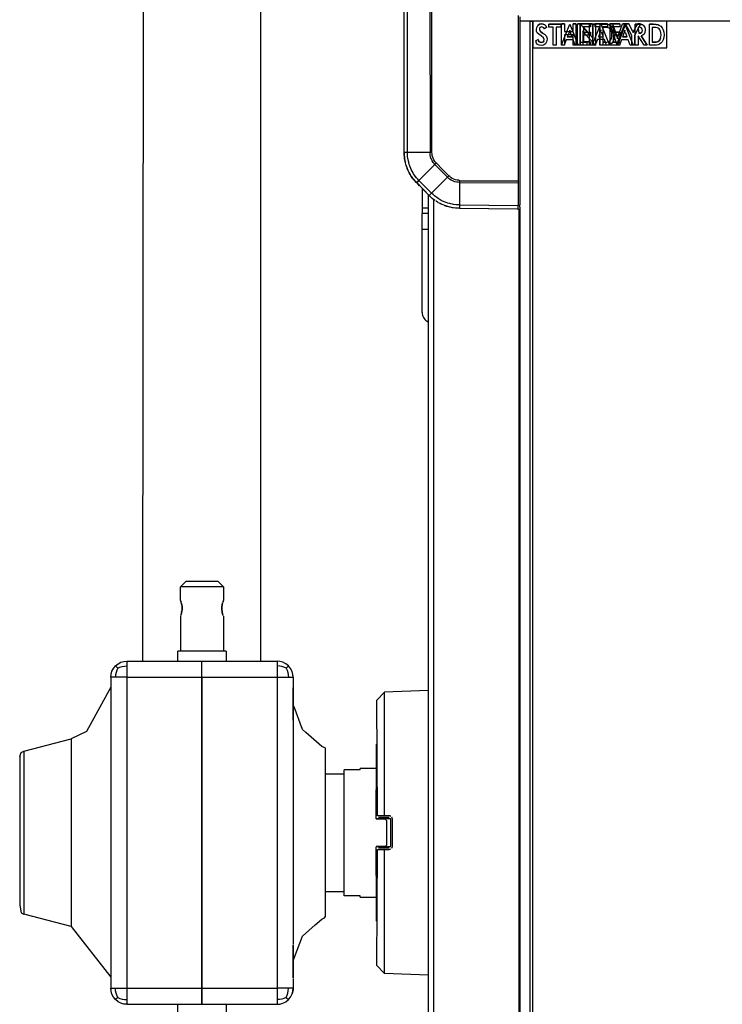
# Model space of a CAD drawing. Header units: millimetres. Extents: x -717 to 723, y -293 to 322.
# Tile 3 of 14: x -717 to -586, y -154 to 30. Entities that reach past the tile are written whole.
import ezdxf

# ---------------------------------------------------------------- set-up
doc = ezdxf.new("R2010")
doc.units = ezdxf.units.MM

# ---------------------------------------------------------------- blocks, each defined once
blk = doc.blocks.new('Rahmen_lang-bearb_-S120__3', base_point=(-623.64, 29.76))
at = {"color": 7, "linetype": 'Continuous'}
blk.add_line((665.36, 29.76), (-623.64, 29.76), dxfattribs=at)
blk = doc.blocks.new('Rahmen_kurz__4', base_point=(-623.64, -268.59))
at = {"color": 7, "linetype": 'Continuous'}
for p, q in [((-621.74, 29.76), (-623.64, 29.76)), ((-621.24, -268.59), (-621.24, 29.76))]:
    blk.add_line(p, q, dxfattribs=at)
at = {"color": 1, "linetype": 'Continuous'}
blk.add_line((-621.74, -268.59), (-621.74, 29.76), dxfattribs=at)
at = {"color": 7, "linetype": 'Continuous'}
blk.add_spline([(-621.74, 29.76), (-621.65, 29.76), (-621.49, 29.76), (-621.34, 29.76), (-621.24, 29.76)], degree=3, dxfattribs=at)
blk = doc.blocks.new('Etikett-Diffusor-Standard__5', base_point=(-621.24, 24.76))
at = {"color": 7, "linetype": 'Continuous'}
for p, q in [((-621.24, 29.76), (-621.24, 24.76)), ((-596.24, 24.76), (-596.24, 29.76)), ((-620.58, 28.16), (-620.51, 28.58)), ((-620.54, 27.82), (-620.58, 28.16)), ((-620.41, 27.54), (-620.54, 27.82)), ((-620.51, 28.58), (-620.32, 28.92)), ((-620.02, 29.16), (-620.32, 28.92)), ((-620.32, 28.92), (-620.02, 29.16)), ((-620.02, 29.16), (-619.61, 29.23)), ((-619.61, 29.23), (-620.02, 29.16)), ((-620, 28.37), (-620.02, 28.19)), ((-620.02, 28.19), (-619.89, 27.85)), ((-619.91, 28.53), (-620, 28.37)), ((-619.76, 28.63), (-619.91, 28.53)), ((-619.89, 27.85), (-619.42, 27.51)), ((-619.42, 27.51), (-619.89, 27.85)), ((-619.57, 28.69), (-619.76, 28.63)), ((-619.61, 29.23), (-619.31, 29.18)), ((-619.31, 29.18), (-619.61, 29.23)), ((-619.2, 28.48), (-619.57, 28.69)), ((-619.31, 29.18), (-619.03, 29.05)), ((-619.03, 29.05), (-619.31, 29.18)), ((-619.09, 28.32), (-619.2, 28.48)), ((-618.68, 28.58), (-619.09, 28.32)), ((-619.03, 29.05), (-618.81, 28.84)), ((-618.81, 28.84), (-618.68, 28.58)), ((-616.04, 29.16), (-618.28, 29.16)), ((-618.28, 29.16), (-616.04, 29.16)), ((-618.28, 28.61), (-618.28, 29.16)), ((-617.42, 28.61), (-618.28, 28.61)), ((-617.42, 25.26), (-617.42, 28.61)), ((-616.9, 28.61), (-616.9, 25.26)), ((-616.04, 28.61), (-616.9, 28.61)), ((-616.04, 29.16), (-616.04, 28.61)), ((-615.14, 27.19), (-614.36, 29.16)), ((-614.47, 27.61), (-614.65, 27.19)), ((-614.34, 27.9), (-614.47, 27.61)), ((-614.36, 29.16), (-612.79, 25.26)), ((-614.34, 27.9), (-614.36, 28.03)), ((-614.36, 28.03), (-614.34, 27.9)), ((-614.06, 27.19), (-614.23, 27.61)), ((-612.4, 25.26), (-612.4, 29.23)), ((-612.4, 29.23), (-611.79, 28.54)), ((-611.93, 27.95), (-611.93, 25.26)), ((-611.8, 27.72), (-611.93, 27.95)), ((-611.63, 27.51), (-611.8, 27.72)), ((-610.65, 27.24), (-611.79, 28.54)), ((-611.79, 28.54), (-610.65, 27.24)), ((-609.99, 29.16), (-609.52, 29.16)), ((-609.99, 26.44), (-609.99, 29.16)), ((-609.52, 29.16), (-609.99, 29.16)), ((-609.52, 29.16), (-609.52, 25.19)), ((-608.68, 25.26), (-608.68, 29.16)), ((-608.68, 29.16), (-607.99, 29.16)), ((-608.16, 28.58), (-608.16, 25.84)), ((-607.8, 28.58), (-608.16, 28.58)), ((-607.99, 29.16), (-607.41, 29.13)), ((-607.45, 28.56), (-607.8, 28.58)), ((-607.2, 28.5), (-607.45, 28.56)), ((-607.41, 29.13), (-607.02, 29.05)), ((-607.02, 29.05), (-607.41, 29.13)), ((-607.02, 28.42), (-607.2, 28.5)), ((-606.76, 28.95), (-607.02, 29.05)), ((-607.02, 29.05), (-606.76, 28.95)), ((-606.87, 28.32), (-607.02, 28.42)), ((-606.72, 28.11), (-606.87, 28.32)), ((-606.76, 28.95), (-606.53, 28.79)), ((-606.59, 27.85), (-606.72, 28.11)), ((-606.53, 27.54), (-606.59, 27.85)), ((-606.53, 28.79), (-606.29, 28.48)), ((-606.29, 28.48), (-606.1, 28.11)), ((-606.1, 28.11), (-605.99, 27.67)), ((-605.99, 27.67), (-605.95, 27.2)), ((-605.62, 25.26), (-604.08, 29.16)), ((-604.18, 27.61), (-604.53, 26.81)), ((-604.05, 27.9), (-604.18, 27.61)), ((-604.08, 29.16), (-602.5, 25.26)), ((-604.05, 27.9), (-604.08, 28.03)), ((-604.08, 28.03), (-604.05, 27.9)), ((-603.62, 26.81), (-603.95, 27.61)), ((-602.12, 25.26), (-602.12, 29.16)), ((-601.39, 29.16), (-602.12, 29.16)), ((-602.12, 29.16), (-601.39, 29.16)), ((-601.6, 28.61), (-601.6, 28.34)), ((-601.17, 28.56), (-601.6, 28.61)), ((-601.6, 28.34), (-601.49, 27.48)), ((-601.39, 29.16), (-601.11, 29.13)), ((-600.96, 28.45), (-601.17, 28.56)), ((-600.96, 27.59), (-601.17, 27.51)), ((-601.17, 27.51), (-600.96, 27.59)), ((-600.89, 29.1), (-601.11, 29.13)), ((-601.11, 29.13), (-600.89, 29.1)), ((-600.85, 28.27), (-600.96, 28.45)), ((-600.85, 27.75), (-600.96, 27.59)), ((-600.96, 27.59), (-600.85, 27.75)), ((-600.89, 29.1), (-600.74, 29.03)), ((-600.74, 29.03), (-600.89, 29.1)), ((-600.8, 28.01), (-600.85, 28.27)), ((-600.85, 27.75), (-600.8, 28.01)), ((-600.74, 29.03), (-600.59, 28.92)), ((-600.59, 28.92), (-600.74, 29.03)), ((-600.59, 28.92), (-600.46, 28.76)), ((-600.46, 28.76), (-600.35, 28.56)), ((-600.33, 27.64), (-600.46, 27.33)), ((-600.35, 28.56), (-600.29, 28.29)), ((-600.27, 28.06), (-600.33, 27.64)), ((-600.29, 28.29), (-600.27, 28.06)), ((-599.49, 25.26), (-599.49, 29.16)), ((-599.49, 29.16), (-598.8, 29.16)), ((-598.8, 29.16), (-599.49, 29.16)), ((-598.98, 28.58), (-598.98, 25.84)), ((-598.61, 28.58), (-598.98, 28.58)), ((-598.22, 29.13), (-598.8, 29.16)), ((-598.8, 29.16), (-598.22, 29.13)), ((-598.27, 28.56), (-598.61, 28.58)), ((-598.01, 28.5), (-598.27, 28.56)), ((-597.84, 29.05), (-598.22, 29.13)), ((-598.22, 29.13), (-597.84, 29.05)), ((-597.84, 28.42), (-598.01, 28.5)), ((-597.84, 29.05), (-597.58, 28.95)), ((-597.58, 28.95), (-597.84, 29.05)), ((-597.68, 28.32), (-597.84, 28.42)), ((-597.53, 28.11), (-597.68, 28.32)), ((-597.58, 28.95), (-597.34, 28.79)), ((-597.41, 27.85), (-597.53, 28.11)), ((-597.34, 27.54), (-597.41, 27.85)), ((-597.34, 28.79), (-597.1, 28.48)), ((-597.1, 28.48), (-596.91, 28.11)), ((-596.91, 28.11), (-596.8, 27.67)), ((-596.8, 27.67), (-596.76, 27.2)), ((-620.66, 26.05), (-620.26, 26.31)), ((-620.26, 26.31), (-620.66, 26.05)), ((-620.56, 25.66), (-620.66, 26.05)), ((-620.15, 27.28), (-620.41, 27.54)), ((-620.26, 26.31), (-620.17, 26.05)), ((-620.17, 26.05), (-620.04, 25.89)), ((-620.04, 25.89), (-620.17, 26.05)), ((-619.7, 26.99), (-620.15, 27.28)), ((-620.04, 25.89), (-619.87, 25.79)), ((-619.87, 25.79), (-620.04, 25.89)), ((-619.87, 25.79), (-619.63, 25.76)), ((-619.63, 25.76), (-619.87, 25.79)), ((-619.24, 26.65), (-619.7, 26.99)), ((-619.44, 25.79), (-619.63, 25.76)), ((-619.63, 25.76), (-619.44, 25.79)), ((-619.44, 25.79), (-619.27, 25.89)), ((-619.27, 25.89), (-619.44, 25.79)), ((-619.42, 27.51), (-619.03, 27.25)), ((-619.03, 27.25), (-619.42, 27.51)), ((-619.27, 25.89), (-619.16, 26.07)), ((-619.16, 26.07), (-619.27, 25.89)), ((-619.12, 26.31), (-619.24, 26.65)), ((-619.16, 26.07), (-619.12, 26.31)), ((-619.03, 27.25), (-618.77, 26.99)), ((-618.77, 26.99), (-619.03, 27.25)), ((-618.66, 25.86), (-618.88, 25.5)), ((-618.77, 26.99), (-618.64, 26.7)), ((-618.58, 26.36), (-618.66, 25.86)), ((-618.64, 26.7), (-618.58, 26.36)), ((-615.91, 25.26), (-615.14, 27.19)), ((-615.01, 26.28), (-615.37, 25.26)), ((-613.71, 26.28), (-615.01, 26.28)), ((-614.65, 27.19), (-614.81, 26.81)), ((-613.91, 26.81), (-614.81, 26.81)), ((-614.81, 26.81), (-613.91, 26.81)), ((-613.91, 26.81), (-614.06, 27.19)), ((-613.35, 25.26), (-613.71, 26.28)), ((-611.29, 27.14), (-611.63, 27.51)), ((-610.65, 26.43), (-611.29, 27.14)), ((-610.65, 27.24), (-610.36, 26.91)), ((-610.12, 25.85), (-610.65, 26.43)), ((-610.36, 26.91), (-610.19, 26.7)), ((-610.19, 26.7), (-610.1, 26.57)), ((-609.52, 25.19), (-610.12, 25.85)), ((-609.99, 26.44), (-610.1, 26.57)), ((-610.1, 26.57), (-609.99, 26.44)), ((-608.16, 25.84), (-607.43, 25.84)), ((-607.71, 25.84), (-608.16, 25.84)), ((-607.43, 25.84), (-607.2, 25.89)), ((-607.2, 25.89), (-607.02, 25.94)), ((-607.02, 25.94), (-607.2, 25.89)), ((-607.02, 25.94), (-606.87, 26.07)), ((-606.87, 26.07), (-607.02, 25.94)), ((-606.87, 26.07), (-606.72, 26.28)), ((-606.72, 26.28), (-606.59, 26.54)), ((-606.59, 26.54), (-606.53, 26.83)), ((-606.49, 27.2), (-606.53, 27.54)), ((-606.53, 26.83), (-606.49, 27.2)), ((-606.29, 25.89), (-606.53, 25.6)), ((-606.1, 26.26), (-606.29, 25.89)), ((-605.99, 26.7), (-606.1, 26.26)), ((-605.95, 27.2), (-605.99, 26.7)), ((-604.72, 26.28), (-605.09, 25.26)), ((-603.43, 26.28), (-604.72, 26.28)), ((-603.62, 26.81), (-604.53, 26.81)), ((-604.53, 26.81), (-603.62, 26.81)), ((-603.06, 25.26), (-603.43, 26.28)), ((-601.62, 26.99), (-601.62, 25.26)), ((-600.48, 25.26), (-601.62, 26.99)), ((-601.49, 27.48), (-601.17, 27.51)), ((-601.17, 27.51), (-601.49, 27.48)), ((-600.7, 27.12), (-601, 27.01)), ((-599.9, 25.26), (-601, 27.01)), ((-601, 27.01), (-599.9, 25.26)), ((-600.46, 27.33), (-600.7, 27.12)), ((-598.98, 25.84), (-598.24, 25.84)), ((-598.24, 25.84), (-598.98, 25.84)), ((-598.24, 25.84), (-598.01, 25.89)), ((-598.01, 25.89), (-598.24, 25.84)), ((-598.01, 25.89), (-597.84, 25.94)), ((-597.84, 25.94), (-598.01, 25.89)), ((-597.84, 25.94), (-597.68, 26.07)), ((-597.68, 26.07), (-597.84, 25.94)), ((-597.68, 26.07), (-597.53, 26.28)), ((-597.53, 26.28), (-597.68, 26.07)), ((-597.53, 26.28), (-597.41, 26.54)), ((-597.41, 26.54), (-597.53, 26.28)), ((-597.41, 26.54), (-597.34, 26.83)), ((-597.3, 27.2), (-597.34, 27.54)), ((-597.34, 26.83), (-597.3, 27.2)), ((-597.1, 25.89), (-597.34, 25.6)), ((-596.91, 26.26), (-597.1, 25.89)), ((-596.8, 26.7), (-596.91, 26.26)), ((-596.76, 27.2), (-596.8, 26.7)), ((-621.24, 24.76), (-596.24, 24.76)), ((-620.34, 25.39), (-620.56, 25.66)), ((-620.04, 25.26), (-620.34, 25.39)), ((-619.65, 25.19), (-620.04, 25.26)), ((-619.22, 25.26), (-619.65, 25.19)), ((-618.88, 25.5), (-619.22, 25.26)), ((-616.9, 25.26), (-617.42, 25.26)), ((-615.37, 25.26), (-615.91, 25.26)), ((-612.79, 25.26), (-613.35, 25.26)), ((-611.93, 25.26), (-612.4, 25.26)), ((-607.37, 25.26), (-608.68, 25.26)), ((-607.02, 25.34), (-607.37, 25.26)), ((-606.76, 25.45), (-607.02, 25.34)), ((-606.53, 25.6), (-606.76, 25.45)), ((-605.09, 25.26), (-605.62, 25.26)), ((-602.5, 25.26), (-603.06, 25.26)), ((-601.62, 25.26), (-602.12, 25.26)), ((-599.9, 25.26), (-600.48, 25.26)), ((-598.18, 25.26), (-599.49, 25.26)), ((-597.84, 25.34), (-598.18, 25.26)), ((-597.58, 25.45), (-597.84, 25.34)), ((-597.34, 25.6), (-597.58, 25.45))]:
    blk.add_line(p, q, dxfattribs=at)
blk = doc.blocks.new('Etikett-Diffusor-Heavy__6', base_point=(-621.24, 24.76))
at = {"color": 7, "linetype": 'Continuous'}
for p, q in [((-621.24, 29.76), (-621.24, 24.76)), ((-596.24, 24.76), (-596.24, 29.76)), ((-615.89, 25.25), (-615.89, 29.26)), ((-615.89, 29.26), (-615.36, 29.26)), ((-615.36, 29.26), (-615.89, 29.26)), ((-615.36, 29.26), (-615.36, 27.78)), ((-615.36, 27.78), (-613.72, 27.78)), ((-614.29, 27.78), (-614.43, 27.78)), ((-613.19, 29.26), (-613.72, 29.26)), ((-613.72, 29.26), (-613.19, 29.26)), ((-613.72, 27.78), (-613.72, 29.26)), ((-613.19, 29.26), (-613.19, 25.25)), ((-612.32, 25.25), (-612.32, 29.26)), ((-610.49, 29.26), (-612.32, 29.26)), ((-612.32, 29.26), (-610.49, 29.26)), ((-611.79, 28.69), (-611.79, 27.7)), ((-610.49, 28.69), (-611.79, 28.69)), ((-611.79, 27.7), (-610.49, 27.7)), ((-610.49, 29.26), (-610.49, 28.69)), ((-610.49, 27.7), (-610.49, 27.14)), ((-609.97, 25.68), (-608.68, 28.91)), ((-608.65, 27.67), (-608.72, 27.52)), ((-608.68, 28.91), (-608.54, 29.26)), ((-608.58, 27.97), (-608.65, 27.67)), ((-608.54, 28.1), (-608.58, 27.97)), ((-608.58, 27.97), (-608.54, 28.1)), ((-608.54, 29.26), (-606.92, 25.25)), ((-608.16, 27.06), (-608.41, 27.67)), ((-606.14, 27.12), (-606.9, 29.26)), ((-606.9, 29.26), (-606.35, 29.26)), ((-606.35, 29.26), (-606.9, 29.26)), ((-606.35, 29.26), (-605.62, 27.11)), ((-603.96, 29.26), (-605.44, 25.17)), ((-605.26, 27.11), (-604.53, 29.26)), ((-604.53, 29.26), (-603.96, 29.26)), ((-603.96, 29.26), (-604.53, 29.26)), ((-603.34, 29.26), (-603.96, 29.26)), ((-602.79, 27.08), (-603.96, 29.26)), ((-603.96, 29.26), (-603.34, 29.26)), ((-603.34, 29.26), (-602.65, 27.89)), ((-602.65, 27.89), (-603.34, 29.26)), ((-602.65, 27.89), (-602.56, 27.65)), ((-602.56, 27.65), (-602.37, 27.91)), ((-602.37, 27.91), (-602.56, 27.65)), ((-602.37, 27.91), (-602.12, 28.4)), ((-602.12, 28.4), (-602.37, 27.91)), ((-601.47, 28.6), (-602.26, 27.08)), ((-602.12, 28.4), (-601.68, 29.26)), ((-601.13, 29.26), (-601.68, 29.26)), ((-601.68, 29.26), (-601.13, 29.26)), ((-601.13, 29.26), (-601.47, 28.6)), ((-615.36, 27.19), (-615.36, 25.25)), ((-613.72, 27.19), (-615.36, 27.19)), ((-613.72, 25.25), (-613.72, 27.19)), ((-611.79, 27.14), (-611.79, 25.85)), ((-610.49, 27.14), (-611.79, 27.14)), ((-610.65, 25.85), (-611.79, 25.85)), ((-611.79, 25.85), (-610.65, 25.85)), ((-610.65, 25.85), (-610.49, 25.85)), ((-610.49, 25.85), (-610.49, 25.25)), ((-609.2, 26.3), (-609.52, 25.43)), ((-607.88, 26.3), (-609.2, 26.3)), ((-608.72, 27.52), (-609.01, 26.84)), ((-609.01, 26.84), (-608.08, 26.84)), ((-608.72, 26.84), (-609.01, 26.84)), ((-608.08, 26.84), (-608.16, 27.06)), ((-607.5, 25.25), (-607.88, 26.3)), ((-605.99, 26.71), (-606.14, 27.12)), ((-605.44, 25.17), (-605.99, 26.71)), ((-605.62, 27.11), (-605.57, 26.92)), ((-605.51, 26.76), (-605.57, 26.92)), ((-605.57, 26.92), (-605.51, 26.76)), ((-605.51, 26.76), (-605.42, 26.62)), ((-605.44, 26.46), (-605.42, 26.62)), ((-605.42, 26.62), (-605.44, 26.46)), ((-605.42, 26.62), (-605.33, 26.95)), ((-605.33, 26.95), (-605.26, 27.11)), ((-602.79, 25.25), (-602.79, 27.08)), ((-602.26, 27.08), (-602.26, 25.25)), ((-621.24, 24.76), (-596.24, 24.76)), ((-615.36, 25.25), (-615.89, 25.25)), ((-613.19, 25.25), (-613.72, 25.25)), ((-610.49, 25.25), (-612.32, 25.25)), ((-610.13, 25.25), (-609.97, 25.68)), ((-609.58, 25.25), (-610.13, 25.25)), ((-609.52, 25.43), (-609.58, 25.25)), ((-606.92, 25.25), (-607.5, 25.25)), ((-602.26, 25.25), (-602.79, 25.25))]:
    blk.add_line(p, q, dxfattribs=at)
blk = doc.blocks.new('Etikett-Diffusor-Lite__7', base_point=(-621.24, 24.76))
at = {"color": 7, "linetype": 'Continuous'}
for p, q in [((-621.24, 29.76), (-621.24, 24.76)), ((-596.24, 24.76), (-596.24, 29.76)), ((-612.91, 25.25), (-612.91, 29.22)), ((-612.91, 29.22), (-612.38, 29.22)), ((-612.38, 29.22), (-612.91, 29.22)), ((-612.38, 29.22), (-612.38, 25.84)), ((-610.65, 25.25), (-610.65, 29.22)), ((-610.65, 29.22), (-610.49, 29.22)), ((-610.12, 29.22), (-610.49, 29.22)), ((-610.49, 29.22), (-610.12, 29.22)), ((-610.12, 29.22), (-610.12, 25.25)), ((-609.6, 28.67), (-609.6, 29.22)), ((-607.31, 29.22), (-609.6, 29.22)), ((-609.6, 29.22), (-607.31, 29.22)), ((-608.72, 28.67), (-609.6, 28.67)), ((-608.72, 25.25), (-608.72, 28.67)), ((-608.19, 28.67), (-608.19, 25.25)), ((-607.31, 28.67), (-608.19, 28.67)), ((-607.31, 29.22), (-607.31, 28.67)), ((-606.81, 25.25), (-606.81, 29.22)), ((-606.81, 29.22), (-604.99, 29.22)), ((-604.99, 29.22), (-606.81, 29.22)), ((-604.99, 28.67), (-606.28, 28.67)), ((-606.28, 28.67), (-606.28, 27.68)), ((-604.99, 27.68), (-606.28, 27.68)), ((-606.28, 27.68), (-604.99, 27.68)), ((-604.99, 29.22), (-604.99, 28.67)), ((-604.99, 27.68), (-604.99, 27.12)), ((-612.38, 25.84), (-611.18, 25.84)), ((-611.18, 25.84), (-611.18, 25.25)), ((-604.99, 27.12), (-606.28, 27.12)), ((-606.28, 27.12), (-606.28, 25.84)), ((-605.68, 25.84), (-606.28, 25.84)), ((-606.28, 25.84), (-605.68, 25.84)), ((-605.68, 25.84), (-605.2, 25.84)), ((-605.2, 25.84), (-604.99, 25.84)), ((-604.99, 25.84), (-604.99, 25.25)), ((-621.24, 24.76), (-596.24, 24.76)), ((-611.18, 25.25), (-612.91, 25.25)), ((-610.12, 25.25), (-610.65, 25.25)), ((-608.19, 25.25), (-608.72, 25.25)), ((-604.99, 25.25), (-606.81, 25.25))]:
    blk.add_line(p, q, dxfattribs=at)
blk = doc.blocks.new('Etikett-Diffusor__8', base_point=(-621.24, 24.76))
for name in ['Etikett-Diffusor-Standard__5', 'Etikett-Diffusor-Heavy__6', 'Etikett-Diffusor-Lite__7']:
    blk.add_blockref(name, (-621.24, 24.76))
blk = doc.blocks.new('Diffusor-S120-kpl___9', base_point=(-623.64, -268.59))
for name, p in [('Rahmen_lang-bearb_-S120__3', (-623.64, 29.76)), ('Rahmen_kurz__4', (-623.64, -268.59)), ('Etikett-Diffusor__8', (-621.24, 24.76))]:
    blk.add_blockref(name, p)
blk = doc.blocks.new('Gehäuserahmen_seitlich__26', base_point=(-640.74, -238.18))
at = {"color": 7, "linetype": 'Continuous'}
for p, q in [((-640.74, -2.62), (-640.74, -238.18)), ((-623.64, -4.96), (-623.64, -235.87))]:
    blk.add_line(p, q, dxfattribs=at)
at = {"color": 1, "linetype": 'Continuous'}
for p, q in [((-639.74, -3.52), (-639.74, -237.19)), ((-623.84, -5.25), (-623.84, -235.59))]:
    blk.add_line(p, q, dxfattribs=at)
blk = doc.blocks.new('Rastblech_1__28', base_point=(-641.87, -26.39))
at = {"color": 7, "linetype": 'Continuous'}
for p, q in [((-641.87, -1.48), (-641.87, -5.08)), ((-641.87, -5.08), (-641.87, -6.12)), ((-640.74, -6.12), (-641.87, -6.12)), ((-641.87, -9.12), (-641.87, -6.12)), ((-641.87, -24.62), (-641.87, -9.12)), ((-640.74, -26.39), (-641.05, -26.24)), ((-640.74, -26.39), (-641.05, -26.24))]:
    blk.add_line(p, q, dxfattribs=at)
at = {"color": 1, "linetype": 'Continuous'}
for p, q in [((-641.87, -5.08), (-640.74, -5.08)), ((-640.74, -9.12), (-641.87, -9.12))]:
    blk.add_line(p, q, dxfattribs=at)
at = {"color": 7, "linetype": 'Continuous'}
blk.add_spline([(-641.87, -24.62), (-641.82, -25.09), (-641.66, -25.53), (-641.39, -25.92), (-641.05, -26.24)], degree=3, dxfattribs=at)
blk.add_spline([(-641.87, -24.62), (-641.82, -25.09), (-641.66, -25.53), (-641.39, -25.92), (-641.05, -26.24)], degree=3, dxfattribs=at)
blk = doc.blocks.new('Seitenteil-rechts__29', base_point=(-650.34, -292.59))
at = {"color": 7, "linetype": 'Continuous'}
for p, q in [((-645.24, 5.21), (-645.24, 41.49)), ((-623.64, 30.55), (-623.64, -0.03)), ((-645.24, 5.21), (-645.23, 4.82)), ((-645.23, 4.82), (-645.24, 5.21)), ((-645.23, 4.82), (-645.22, 4.65)), ((-645.22, 4.65), (-645.21, 4.43)), ((-645.21, 4.43), (-645.16, 4.09)), ((-645.16, 4.09), (-645.11, 3.76)), ((-645.11, 3.76), (-645.04, 3.44)), ((-645.04, 3.44), (-645.01, 3.28)), ((-644.87, 2.79), (-644.81, 2.61)), ((-644.81, 2.61), (-644.69, 2.28)), ((-644.75, 2.43), (-644.69, 2.28)), ((-644.69, 2.28), (-644.54, 1.93)), ((-644.54, 1.93), (-644.48, 1.8)), ((-644.54, 1.93), (-644.48, 1.8)), ((-644.48, 1.8), (-644.36, 1.56)), ((-644.36, 1.56), (-644.12, 1.12)), ((-644.24, 1.33), (-644.12, 1.12)), ((-644.12, 1.12), (-643.91, 0.79)), ((-643.91, 0.79), (-643.68, 0.47)), ((-643.79, 0.61), (-643.68, 0.47)), ((-643.68, 0.47), (-643.57, 0.32)), ((-643.68, 0.47), (-643.57, 0.32)), ((-643.57, 0.32), (-643.45, 0.16)), ((-643.57, 0.32), (-643.31, 0)), ((-643.45, 0.16), (-643.31, 0)), ((-643.31, 0), (-643.19, -0.14)), ((-643.19, -0.14), (-643.04, -0.3)), ((-643.04, -0.3), (-642.87, -0.36)), ((-642.4, -0.95), (-642.87, -0.36)), ((-641.26, -2.1), (-642.87, -0.36)), ((-623.64, -0.03), (-623.64, -0.36)), ((-623.64, -0.36), (-623.64, -4.51)), ((-641.26, -2.1), (-640.56, -2.8)), ((-640.28, -3.07), (-640.56, -2.8)), ((-640.15, -3.19), (-640.28, -3.07)), ((-639.61, -3.62), (-639.99, -3.33)), ((-639.45, -3.73), (-639.61, -3.62)), ((-639.17, -3.92), (-639.3, -3.83)), ((-639.03, -4.01), (-639.17, -3.92)), ((-638.83, -4.13), (-639.03, -4.01)), ((-638.34, -4.38), (-638.69, -4.2)), ((-638.16, -4.46), (-638.34, -4.38)), ((-637.26, -4.81), (-637.63, -4.68)), ((-636.75, -4.95), (-637.26, -4.81)), ((-636.01, -5.09), (-636.75, -4.95)), ((-635.65, -5.13), (-636.2, -5.06)), ((-635.52, -5.14), (-635.65, -5.13)), ((-635.29, -5.16), (-635.52, -5.14)), ((-634.95, -5.17), (-635.29, -5.16)), ((-634.95, -5.17), (-624.14, -5.26)), ((-624.14, -5.26), (-623.95, -5.26)), ((-623.64, -4.96), (-623.64, -4.51)), ((-650.34, -96.9), (-648.9, -95.41)), ((-640.74, -95.12), (-648.9, -95.41)), ((-650.24, -118.47), (-650.34, -96.9)), ((-648.03, -118.82), (-650.05, -118.78)), ((-647.73, -124.13), (-647.73, -119.12)), ((-650.34, -146.4), (-650.24, -124.78)), ((-650.05, -124.46), (-648.89, -124.44)), ((-650.05, -124.46), (-649.54, -124.45)), ((-649.54, -124.45), (-649.23, -124.45)), ((-649.23, -124.45), (-648.89, -124.44)), ((-648.89, -124.44), (-648.03, -124.43)), ((-648.03, -124.43), (-648.89, -124.44)), ((-650.34, -146.4), (-648.9, -147.9)), ((-640.74, -148.18), (-648.9, -147.9))]:
    blk.add_line(p, q, dxfattribs=at)
at = {"color": 1, "linetype": 'Continuous'}
for p, q in [((-644.62, 5.22), (-644.62, 41.49)), ((-640.33, 5.22), (-640.42, 41.5)), ((-640.05, 5.24), (-640.05, 41.47)), ((-623.95, 30.78), (-623.95, -0.07)), ((-644.98, 5.22), (-645.24, 5.21)), ((-645.21, 4.43), (-645.23, 4.82)), ((-645.16, 4.09), (-645.21, 4.43)), ((-645.11, 3.76), (-645.16, 4.09)), ((-644.62, 5.22), (-644.98, 5.22)), ((-644.61, 4.85), (-644.62, 5.22)), ((-640.33, 5.22), (-644.62, 5.22)), ((-644.59, 4.5), (-644.61, 4.85)), ((-644.54, 4.14), (-644.59, 4.5)), ((-644.51, 3.94), (-644.54, 4.14)), ((-644.45, 3.63), (-644.51, 3.94)), ((-640.4, 4.97), (-640.33, 5.22)), ((-640.37, 4.73), (-640.4, 4.97)), ((-640.3, 4.36), (-640.37, 4.73)), ((-640.05, 5.24), (-640.33, 5.22)), ((-640.02, 3.68), (-640.3, 4.36)), ((-640.03, 5.01), (-640.05, 5.24)), ((-639.99, 4.68), (-640.03, 5.01)), ((-639.82, 3.37), (-640.02, 3.68)), ((-639.95, 4.47), (-639.99, 4.68)), ((-639.84, 4.15), (-639.95, 4.47)), ((-639.69, 3.86), (-639.84, 4.15)), ((-639.51, 3.58), (-639.69, 3.86)), ((-645.04, 3.44), (-645.08, 3.59)), ((-645.01, 3.28), (-645.04, 3.44)), ((-644.95, 3.05), (-645.01, 3.28)), ((-644.87, 2.79), (-644.95, 3.05)), ((-644.81, 2.61), (-644.87, 2.79)), ((-644.54, 1.93), (-644.69, 2.28)), ((-644.48, 1.8), (-644.54, 1.93)), ((-644.4, 3.44), (-644.45, 3.63)), ((-644.28, 3.01), (-644.4, 3.44)), ((-644.2, 2.75), (-644.28, 3.01)), ((-643.92, 2.08), (-644.2, 2.75)), ((-643.76, 1.76), (-643.92, 2.08)), ((-639.5, 2.99), (-642.48, 0.02)), ((-639.67, 3.18), (-639.82, 3.37)), ((-639.5, 2.99), (-639.67, 3.18)), ((-639.38, 3.41), (-639.51, 3.58)), ((-639.23, 3.24), (-639.5, 2.99)), ((-639.5, 2.99), (-637.97, 1.44)), ((-639.23, 3.24), (-639.38, 3.41)), ((-639.23, 3.24), (-638.06, 2.06)), ((-638.06, 2.06), (-636.89, 0.87)), ((-644.24, 1.33), (-644.36, 1.56)), ((-644.12, 1.12), (-644.24, 1.33)), ((-643.91, 0.79), (-644.03, 0.98)), ((-643.68, 0.47), (-643.91, 0.79)), ((-643.58, 1.45), (-643.76, 1.76)), ((-643.48, 1.28), (-643.58, 1.45)), ((-643.45, 0.16), (-643.57, 0.32)), ((-643.31, 1.01), (-643.48, 1.28)), ((-643.19, 0.85), (-643.31, 1.01)), ((-642.92, 0.51), (-643.19, 0.85)), ((-642.71, 0.27), (-642.92, 0.51)), ((-642.48, 0.02), (-642.71, 0.27)), ((-642.48, 0.02), (-642.66, -0.15)), ((-642.48, 0.02), (-640.95, -1.52)), ((-637.14, 0.61), (-640.12, -2.36)), ((-637.97, 1.44), (-637.14, 0.61)), ((-636.89, 0.87), (-637.14, 0.61)), ((-636.96, 0.44), (-637.14, 0.61)), ((-636.76, 0.29), (-636.96, 0.44)), ((-636.72, 0.73), (-636.89, 0.87)), ((-636.45, 0.08), (-636.76, 0.29)), ((-636.46, 0.52), (-636.72, 0.73)), ((-636.28, 0.4), (-636.46, 0.52)), ((-635.78, -0.21), (-636.45, 0.08)), ((-635.98, 0.25), (-636.28, 0.4)), ((-635.67, 0.14), (-635.98, 0.25)), ((-635.34, 0.08), (-635.67, 0.14)), ((-635.12, 0.05), (-635.34, 0.08)), ((-634.9, -0.06), (-635.12, 0.05)), ((-643.19, -0.14), (-643.31, 0)), ((-643.04, -0.3), (-643.19, -0.14)), ((-642.87, -0.36), (-643.04, -0.3)), ((-642.66, -0.15), (-642.87, -0.36)), ((-642.87, -0.36), (-640.56, -2.8)), ((-640.95, -1.52), (-640.12, -2.36)), ((-635.41, -0.29), (-635.78, -0.21)), ((-635.17, -0.32), (-635.41, -0.29)), ((-634.92, -0.34), (-635.17, -0.32)), ((-634.92, -0.34), (-634.95, -4.54)), ((-634.9, -0.06), (-634.92, -0.34)), ((-634.92, -0.34), (-623.95, -0.44)), ((-634.9, -0.06), (-623.95, -0.07)), ((-623.95, -0.07), (-623.95, -0.44)), ((-623.95, -0.44), (-623.95, -4.63)), ((-640.12, -2.36), (-640.56, -2.8)), ((-640.28, -3.07), (-640.56, -2.8)), ((-639.99, -3.33), (-640.28, -3.07)), ((-639.86, -2.61), (-640.12, -2.36)), ((-639.76, -3.51), (-639.99, -3.33)), ((-639.59, -2.84), (-639.86, -2.61)), ((-639.45, -3.73), (-639.61, -3.62)), ((-639.31, -3.06), (-639.59, -2.84)), ((-639.14, -3.18), (-639.31, -3.06)), ((-638.88, -3.36), (-639.14, -3.18)), ((-638.71, -3.47), (-638.88, -3.36)), ((-638.33, -3.69), (-638.71, -3.47)), ((-639.03, -4.01), (-639.3, -3.83)), ((-638.83, -4.13), (-639.03, -4.01)), ((-638.5, -4.3), (-638.69, -4.2)), ((-638.34, -4.38), (-638.5, -4.3)), ((-638.16, -4.46), (-638.34, -4.38)), ((-638.08, -3.81), (-638.33, -3.69)), ((-637.99, -4.54), (-638.16, -4.46)), ((-637.42, -4.09), (-638.08, -3.81)), ((-637.81, -4.61), (-637.99, -4.54)), ((-637.63, -4.68), (-637.81, -4.61)), ((-637.46, -4.74), (-637.63, -4.68)), ((-637.26, -4.81), (-637.46, -4.74)), ((-637.08, -4.21), (-637.42, -4.09)), ((-637.11, -4.85), (-637.26, -4.81)), ((-636.88, -4.91), (-637.11, -4.85)), ((-636.73, -4.3), (-637.08, -4.21)), ((-636.75, -4.95), (-636.88, -4.91)), ((-636.57, -4.99), (-636.75, -4.95)), ((-636.54, -4.35), (-636.73, -4.3)), ((-636.2, -5.06), (-636.57, -4.99)), ((-636.23, -4.41), (-636.54, -4.35)), ((-636.03, -4.45), (-636.23, -4.41)), ((-635.6, -4.5), (-636.03, -4.45)), ((-635.65, -5.13), (-636.01, -5.09)), ((-635.29, -5.16), (-635.65, -5.13)), ((-635.28, -4.53), (-635.6, -4.5)), ((-634.95, -5.17), (-635.29, -5.16)), ((-634.95, -4.54), (-635.28, -4.53)), ((-634.95, -4.54), (-634.95, -4.79)), ((-634.95, -4.54), (-623.95, -4.63)), ((-634.95, -4.79), (-634.95, -5.17)), ((-634.95, -5.17), (-623.95, -5.26)), ((-623.95, -4.99), (-623.95, -4.63)), ((-623.95, -5.26), (-623.95, -4.99)), ((-648.9, -118.47), (-648.9, -95.41)), ((-650.1, -118.47), (-650.24, -118.47)), ((-649.9, -118.46), (-650.1, -118.47)), ((-648.89, -118.8), (-650.05, -118.78)), ((-649.45, -118.46), (-649.9, -118.46)), ((-648.9, -118.47), (-649.45, -118.46)), ((-648.03, -118.48), (-648.9, -118.47)), ((-648.03, -118.82), (-648.89, -118.8)), ((-647.86, -118.51), (-648.03, -118.48)), ((-647.7, -118.59), (-647.86, -118.51)), ((-647.47, -118.91), (-647.54, -118.76)), ((-647.44, -119.09), (-647.47, -118.91)), ((-647.44, -124.16), (-647.44, -119.09)), ((-650.24, -124.78), (-650.1, -124.78)), ((-650.1, -124.78), (-649.9, -124.78)), ((-649.9, -124.78), (-649.45, -124.78)), ((-649.45, -124.78), (-648.9, -124.78)), ((-648.9, -124.78), (-648.03, -124.76)), ((-648.9, -147.9), (-648.9, -124.78)), ((-648.03, -124.76), (-647.86, -124.73)), ((-647.86, -124.73), (-647.7, -124.66)), ((-647.54, -124.49), (-647.47, -124.33)), ((-647.47, -124.33), (-647.44, -124.16))]:
    blk.add_line(p, q, dxfattribs=at)
blk = doc.blocks.new('Seitenteil-rechts-kpl__1__30', base_point=(-650.34, -292.59))
for name, p in [('Seitenteil-rechts__29', (-650.34, -292.59)), ('Rastblech_1__28', (-641.87, -26.39)), ('Gehäuserahmen_seitlich__26', (-640.74, -238.18))]:
    blk.add_blockref(name, p)
blk = doc.blocks.new('Gehaeuse-kpl_-S120__37', base_point=(-650.34, -292.59))
blk.add_blockref('Seitenteil-rechts-kpl__1__30', (-650.34, -292.59))
blk = doc.blocks.new('Adapter_2245-04-00-00-01__40', base_point=(-656.46, -133.64))
at = {"color": 7, "linetype": 'Continuous'}
for p, q in [((-653.46, -109.9), (-656.46, -109.9)), ((-653.46, -109.9), (-656.46, -109.9)), ((-656.46, -133.38), (-656.46, -109.9)), ((-653.46, -109.9), (-653.46, -109.64)), ((-650.46, -109.64), (-653.46, -109.64)), ((-648.76, -119.09), (-650.46, -119.09)), ((-648.46, -119.39), (-648.76, -119.09)), ((-648.46, -123.89), (-648.46, -119.39)), ((-648.76, -124.19), (-650.46, -124.19)), ((-648.76, -124.19), (-648.46, -123.89)), ((-653.46, -133.38), (-656.46, -133.38)), ((-653.46, -133.38), (-656.46, -133.38)), ((-653.46, -133.64), (-653.46, -133.38)), ((-653.46, -133.64), (-650.46, -133.64))]:
    blk.add_line(p, q, dxfattribs=at)
blk = doc.blocks.new('Buegellager-P_O_1__41', base_point=(-650.46, -138.14))
at = {"color": 7, "linetype": 'Continuous'}
for p, q in [((-650.46, -105.14), (-650.46, -113.64)), ((-650.46, -119.04), (-650.46, -113.64)), ((-647.74, -119.04), (-650.46, -119.04)), ((-650.46, -129.64), (-650.46, -124.24)), ((-647.75, -124.24), (-650.46, -124.24)), ((-650.46, -129.64), (-650.46, -138.14))]:
    blk.add_line(p, q, dxfattribs=at)
blk = doc.blocks.new('Tragrohr_neigen__78', base_point=(-693.96, -89.64))
at = {"color": 7, "linetype": 'Continuous'}
for p, q in [((-693.96, -89.64), (-693.89, 38.36)), ((-671.96, -89.64), (-671.96, 38.36))]:
    blk.add_line(p, q, dxfattribs=at)
blk = doc.blocks.new('Träger-neigen__82', base_point=(-693.96, -89.64))
blk.add_blockref('Tragrohr_neigen__78', (-693.96, -89.64))
blk = doc.blocks.new('Achse__85', base_point=(-659.96, -132.64))
at = {"color": 7, "linetype": 'Continuous'}
for p, q in [((-659.96, -110.64), (-656.46, -110.64)), ((-656.46, -132.64), (-659.96, -132.64))]:
    blk.add_line(p, q, dxfattribs=at)
blk = doc.blocks.new('Schnecke_1__88', base_point=(-687.46, -159.77))
at = {"color": 7, "linetype": 'Continuous'}
for p, q in [((-685.96, -74.77), (-686.96, -75.77)), ((-679.96, -74.77), (-685.96, -74.77)), ((-679.96, -74.77), (-678.96, -75.77)), ((-678.96, -75.77), (-686.96, -75.77)), ((-686.95, -78.3), (-686.96, -75.77)), ((-678.96, -75.77), (-678.97, -78.3)), ((-686.9, -78.46), (-686.95, -78.3)), ((-686.95, -78.3), (-686.9, -78.46)), ((-686.84, -78.63), (-686.9, -78.46)), ((-686.9, -78.46), (-686.84, -78.63)), ((-686.73, -79.12), (-686.81, -78.76)), ((-686.81, -78.76), (-686.73, -79.12)), ((-679.2, -79.12), (-679.12, -78.76)), ((-679.12, -78.76), (-679.2, -79.12)), ((-679.08, -78.63), (-679.03, -78.46)), ((-679.03, -78.46), (-679.08, -78.63)), ((-679.03, -78.46), (-678.97, -78.3)), ((-678.97, -78.3), (-679.03, -78.46)), ((-686.79, -80.72), (-686.82, -80.85)), ((-686.82, -80.85), (-686.79, -80.72)), ((-686.75, -80.52), (-686.79, -80.72)), ((-686.79, -80.72), (-686.75, -80.52)), ((-686.71, -80.34), (-686.75, -80.52)), ((-686.75, -80.52), (-686.71, -80.34)), ((-686.68, -79.51), (-686.73, -79.12)), ((-686.73, -79.12), (-686.68, -79.51)), ((-686.68, -80.04), (-686.71, -80.34)), ((-686.71, -80.34), (-686.68, -80.04)), ((-686.67, -79.81), (-686.68, -79.51)), ((-686.68, -79.51), (-686.67, -79.81)), ((-686.68, -80.04), (-686.67, -79.81)), ((-686.67, -79.81), (-686.68, -80.04)), ((-679.25, -79.51), (-679.2, -79.12)), ((-679.2, -79.12), (-679.25, -79.51)), ((-679.25, -79.81), (-679.25, -79.51)), ((-679.25, -79.51), (-679.25, -79.81)), ((-679.25, -80.04), (-679.25, -79.81)), ((-679.25, -79.81), (-679.25, -80.04)), ((-679.25, -80.04), (-679.21, -80.34)), ((-679.21, -80.34), (-679.25, -80.04)), ((-679.21, -80.34), (-679.18, -80.53)), ((-679.18, -80.53), (-679.21, -80.34)), ((-679.18, -80.53), (-679.14, -80.72)), ((-679.14, -80.72), (-679.18, -80.53)), ((-679.14, -80.72), (-679.1, -80.85)), ((-679.1, -80.85), (-679.14, -80.72)), ((-686.96, -81.27), (-686.96, -87.77)), ((-686.82, -80.85), (-686.9, -81.09)), ((-686.9, -81.09), (-686.82, -80.85)), ((-679.1, -80.85), (-679.03, -81.09)), ((-679.03, -81.09), (-679.1, -80.85)), ((-678.96, -81.27), (-678.96, -87.77)), ((-678.46, -87.77), (-687.46, -87.77)), ((-687.46, -89.64), (-687.46, -87.77)), ((-678.46, -87.77), (-678.46, -89.64)), ((-687.46, -156.77), (-687.46, -153.64)), ((-678.46, -153.64), (-678.46, -156.77)), ((-678.46, -156.77), (-687.46, -156.77)), ((-686.96, -156.77), (-686.96, -159.77)), ((-678.96, -156.77), (-678.96, -159.77))]:
    blk.add_line(p, q, dxfattribs=at)
blk = doc.blocks.new('Gehaeuseinnenteil_S127-04-01-03__91', base_point=(-682.96, -153.64))
at = {"color": 7, "linetype": 'Continuous'}
for p, q in [((-682.96, -92.64), (-682.96, -89.64)), ((-682.96, -89.64), (-668.96, -89.64)), ((-668.42, -89.69), (-668.96, -89.64)), ((-667.86, -89.85), (-668.42, -89.69)), ((-667.32, -90.13), (-667.86, -89.85)), ((-666.84, -90.52), (-667.32, -90.13)), ((-666.45, -91), (-666.84, -90.52)), ((-666.16, -91.58), (-666.45, -91)), ((-666.07, -91.84), (-666.16, -91.58)), ((-666.01, -92.11), (-666.16, -91.58)), ((-682.96, -150.64), (-682.96, -92.64)), ((-666.01, -92.11), (-666.07, -91.84)), ((-665.97, -92.37), (-666.01, -92.11)), ((-665.96, -92.64), (-666.01, -92.11)), ((-665.96, -92.64), (-665.97, -92.37)), ((-665.96, -92.64), (-665.96, -94.46)), ((-665.96, -94.46), (-665.97, -94.61)), ((-665.97, -100.67), (-665.97, -94.61)), ((-665.97, -94.61), (-665.96, -95.25)), ((-665.89, -97.91), (-665.96, -96.66)), ((-665.78, -98.17), (-665.89, -97.91)), ((-664.19, -102.37), (-665.78, -98.17)), ((-665.96, -100.03), (-665.97, -100.67)), ((-665.97, -100.67), (-665.96, -100.81)), ((-665.96, -100.81), (-665.96, -142.46)), ((-663.56, -102.92), (-664.19, -102.37)), ((-660.61, -105.54), (-663.56, -102.92)), ((-660.45, -105.61), (-660.61, -105.54)), ((-659.96, -105.82), (-660.45, -105.61)), ((-659.96, -105.82), (-659.96, -137.35)), ((-660.61, -137.74), (-660.13, -137.51)), ((-660.13, -137.51), (-659.96, -137.35)), ((-664.19, -140.91), (-661.84, -138.81)), ((-661.84, -138.81), (-660.61, -137.74)), ((-665.23, -143.57), (-664.19, -140.91)), ((-665.96, -142.61), (-665.96, -143.25)), ((-665.96, -148.67), (-665.96, -142.61)), ((-665.89, -145.37), (-665.23, -143.57)), ((-665.96, -146.44), (-665.89, -145.37)), ((-665.96, -148.03), (-665.96, -148.67)), ((-665.96, -148.81), (-665.96, -149.27)), ((-665.96, -149.27), (-665.96, -150.18)), ((-665.96, -150.18), (-665.96, -150.64)), ((-682.96, -150.64), (-682.96, -153.64)), ((-666.84, -152.76), (-666.45, -152.28)), ((-666.45, -152.28), (-666.16, -151.7)), ((-666.16, -151.7), (-666.01, -151.17)), ((-666.07, -151.44), (-666.16, -151.7)), ((-666.01, -151.17), (-666.07, -151.44)), ((-666.01, -151.17), (-665.96, -150.64)), ((-665.97, -150.91), (-666.01, -151.17)), ((-665.96, -150.64), (-665.97, -150.91)), ((-682.96, -153.64), (-668.96, -153.64)), ((-668.96, -153.64), (-668.42, -153.59)), ((-668.42, -153.59), (-667.86, -153.43)), ((-667.86, -153.43), (-667.32, -153.15)), ((-667.32, -153.15), (-666.84, -152.76))]:
    blk.add_line(p, q, dxfattribs=at)
at = {"color": 1, "linetype": 'Continuous'}
for p, q in [((-668.96, -89.64), (-668.96, -90.52)), ((-668.49, -90.54), (-668.96, -90.52)), ((-668.96, -90.52), (-668.96, -92.64)), ((-668.08, -90.61), (-668.49, -90.54)), ((-667.66, -90.74), (-668.08, -90.61)), ((-667.24, -90.92), (-667.66, -90.74)), ((-667.24, -90.92), (-666.84, -90.52)), ((-667.24, -90.92), (-667.06, -91.33)), ((-667.06, -91.33), (-666.93, -91.75)), ((-666.93, -91.75), (-666.86, -92.17)), ((-682.96, -92.64), (-668.96, -92.64)), ((-668.96, -92.64), (-668.96, -150.64)), ((-668.96, -92.64), (-666.84, -92.64)), ((-666.86, -92.17), (-666.84, -92.64)), ((-666.84, -92.64), (-665.96, -92.64)), ((-682.96, -150.64), (-668.96, -150.64)), ((-666.84, -150.64), (-668.96, -150.64)), ((-668.96, -150.64), (-668.96, -152.76)), ((-667.24, -152.36), (-667.66, -152.54)), ((-667.24, -152.36), (-667.06, -151.94)), ((-667.24, -152.36), (-666.84, -152.76)), ((-667.06, -151.94), (-666.93, -151.53)), ((-666.93, -151.53), (-666.86, -151.11)), ((-666.86, -151.11), (-666.84, -150.64)), ((-665.96, -150.64), (-666.84, -150.64)), ((-668.49, -152.74), (-668.96, -152.76)), ((-668.96, -152.76), (-668.96, -153.64)), ((-668.08, -152.67), (-668.49, -152.74)), ((-667.66, -152.54), (-668.08, -152.67))]:
    blk.add_line(p, q, dxfattribs=at)
blk = doc.blocks.new('6_Zylinderschraube_DIN_912_-_M6_x_25_-__2_1__92', base_point=(-665.96, -148.03))
at = {"color": 7, "linetype": 'Continuous'}
blk.add_line((-665.96, -143.25), (-665.96, -148.03), dxfattribs=at)
blk = doc.blocks.new('Gehaeuseaußenteil_S127-04-01-04__93', base_point=(-716.96, -153.64))
at = {"color": 7, "linetype": 'Continuous'}
for p, q in [((-698.6, -90.13), (-698.07, -89.85)), ((-698.07, -89.85), (-697.51, -89.69)), ((-697.51, -89.69), (-696.96, -89.64)), ((-696.96, -89.64), (-682.96, -89.64)), ((-682.96, -92.64), (-682.96, -89.64)), ((-699.91, -92.09), (-699.75, -91.53)), ((-699.75, -91.53), (-699.47, -91)), ((-699.47, -91), (-699.08, -90.52)), ((-699.08, -90.52), (-698.6, -90.13)), ((-699.96, -92.64), (-699.91, -92.09)), ((-699.96, -92.64), (-699.96, -92.45)), ((-699.96, -92.64), (-699.96, -96.04)), ((-682.96, -92.64), (-682.96, -150.64)), ((-699.96, -94.49), (-704.49, -102.78)), ((-699.96, -96.04), (-699.96, -98.45)), ((-699.96, -96.04), (-699.96, -97.64)), ((-699.96, -97.64), (-699.96, -99.24)), ((-699.96, -98.45), (-699.96, -99.24)), ((-699.96, -99.24), (-699.96, -144.04)), ((-704.49, -102.78), (-707.37, -104.13)), ((-716.22, -106.44), (-707.37, -104.13)), ((-716.67, -106.7), (-716.22, -106.44)), ((-716.96, -107.41), (-716.67, -106.7)), ((-716.96, -107.41), (-716.96, -135.17)), ((-716.96, -135.17), (-716.67, -136.58)), ((-716.67, -136.58), (-716.22, -136.84)), ((-707.37, -139.15), (-716.22, -136.84)), ((-707.37, -139.15), (-699.96, -148.58)), ((-699.96, -144.04), (-699.96, -146.45)), ((-699.96, -144.04), (-699.96, -145.64)), ((-699.96, -145.64), (-699.96, -147.24)), ((-699.96, -146.45), (-699.96, -147.24)), ((-699.96, -147.24), (-699.96, -150.64)), ((-699.91, -151.18), (-699.96, -150.64)), ((-699.96, -150.64), (-699.96, -150.83)), ((-699.75, -151.74), (-699.91, -151.18)), ((-699.47, -152.28), (-699.75, -151.74)), ((-699.08, -152.76), (-699.47, -152.28)), ((-682.96, -153.64), (-682.96, -150.64)), ((-698.6, -153.15), (-699.08, -152.76)), ((-698.07, -153.43), (-698.6, -153.15)), ((-697.51, -153.59), (-698.07, -153.43)), ((-696.96, -153.64), (-697.51, -153.59)), ((-696.96, -153.64), (-682.96, -153.64))]:
    blk.add_line(p, q, dxfattribs=at)
at = {"color": 1, "linetype": 'Continuous'}
for p, q in [((-696.96, -89.64), (-696.96, -90.52)), ((-698.68, -90.92), (-699.08, -90.52)), ((-698.99, -91.75), (-699.06, -92.17)), ((-698.86, -91.33), (-698.99, -91.75)), ((-698.68, -90.92), (-698.86, -91.33)), ((-698.68, -90.92), (-698.27, -90.74)), ((-698.27, -90.74), (-697.85, -90.61)), ((-697.85, -90.61), (-697.43, -90.54)), ((-697.43, -90.54), (-696.96, -90.52)), ((-696.96, -90.52), (-696.96, -92.64)), ((-699.08, -92.64), (-699.96, -92.64)), ((-699.06, -92.17), (-699.08, -92.64)), ((-696.96, -92.64), (-699.08, -92.64)), ((-696.96, -92.64), (-696.96, -150.64)), ((-696.96, -92.64), (-682.96, -92.64)), ((-707.37, -104.13), (-707.37, -139.15)), ((-716.22, -106.44), (-716.22, -136.84)), ((-699.96, -150.64), (-699.08, -150.64)), ((-699.08, -150.64), (-696.96, -150.64)), ((-699.06, -151.11), (-699.08, -150.64)), ((-698.68, -152.36), (-699.08, -152.76)), ((-698.99, -151.53), (-699.06, -151.11)), ((-698.86, -151.94), (-698.99, -151.53)), ((-698.68, -152.36), (-698.86, -151.94)), ((-698.68, -152.36), (-698.27, -152.54)), ((-696.96, -150.64), (-696.96, -152.76)), ((-696.96, -150.64), (-682.96, -150.64)), ((-698.27, -152.54), (-697.85, -152.67)), ((-697.85, -152.67), (-697.43, -152.74)), ((-697.43, -152.74), (-696.96, -152.76)), ((-696.96, -152.76), (-696.96, -153.64))]:
    blk.add_line(p, q, dxfattribs=at)
blk = doc.blocks.new('8_Zylinderschraube_DIN_912_-_M6_x_25_-__2_1__94', base_point=(-665.96, -100.03))
at = {"color": 7, "linetype": 'Continuous'}
blk.add_line((-665.96, -95.25), (-665.96, -100.03), dxfattribs=at)
blk = doc.blocks.new('Haltebügel-P_O_-S120__95', base_point=(-716.96, -204.14))
for name, p in [('Träger-neigen__82', (-693.96, -89.64)), ('Schnecke_1__88', (-687.46, -159.77)), ('Gehaeuseaußenteil_S127-04-01-04__93', (-716.96, -153.64)), ('Gehaeuseinnenteil_S127-04-01-03__91', (-682.96, -153.64)), ('8_Zylinderschraube_DIN_912_-_M6_x_25_-__2_1__94', (-665.96, -100.03)), ('Buegellager-P_O_1__41', (-650.46, -138.14)), ('Adapter_2245-04-00-00-01__40', (-656.46, -133.64)), ('Achse__85', (-659.96, -132.64)), ('6_Zylinderschraube_DIN_912_-_M6_x_25_-__2_1__92', (-665.96, -148.03))]:
    blk.add_blockref(name, p)
blk = doc.blocks.new('S120_1__96', base_point=(-716.96, -292.59))
for name, p in [('Haltebügel-P_O_-S120__95', (-716.96, -204.14)), ('Gehaeuse-kpl_-S120__37', (-650.34, -292.59)), ('Diffusor-S120-kpl___9', (-623.64, -268.59))]:
    blk.add_blockref(name, p)
blk = doc.blocks.new('Vordans2', base_point=(0, 0))
blk.add_blockref('S120_1__96', (-716.96, -292.59))

msp = doc.modelspace()

# ---------------------------------------------------------------- block references
msp.add_blockref('Vordans2', (0, 0))

doc.saveas('drawing.dxf')
